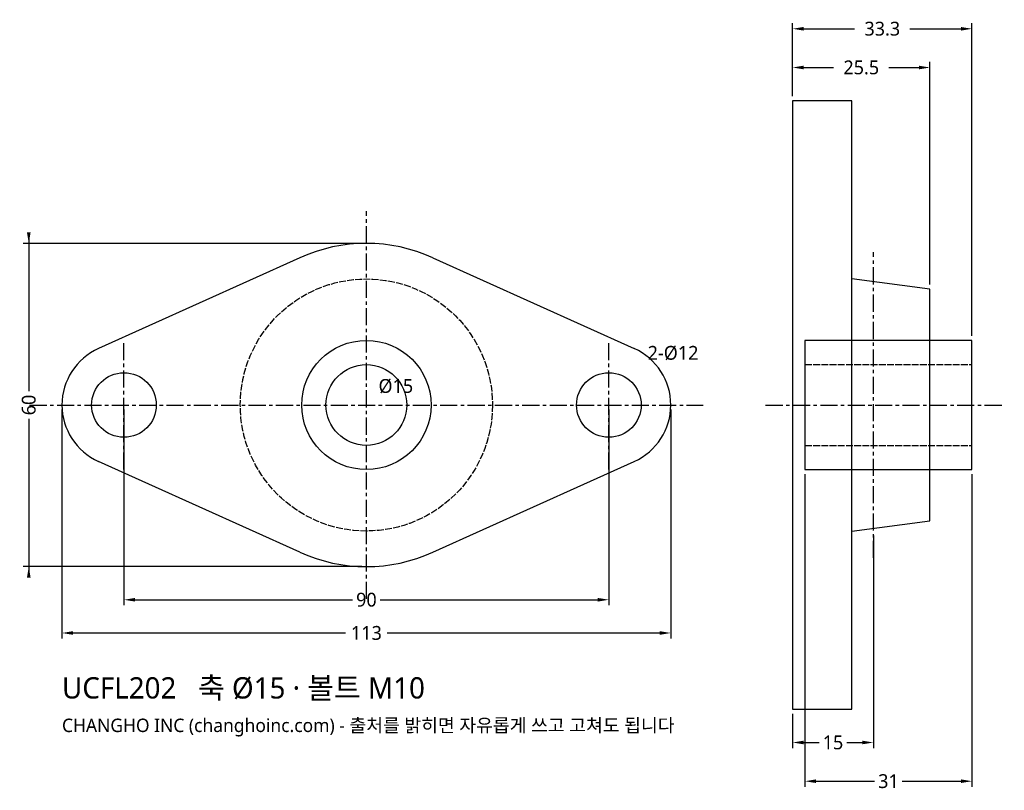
# Model space of a CAD drawing. Header units: millimetres. Extents: x -64 to 118, y -72 to 72.
import ezdxf

# ---------------------------------------------------------------- set-up
doc = ezdxf.new("R2010")
doc.units = ezdxf.units.MM
doc.linetypes.add('CENTER', pattern=[5.08, 3.175, -0.635, 0.635, -0.635])
doc.linetypes.add('DASHED', pattern=[1.524, 1.27, -0.254])
for name, color, linetype in [('문자', 7, 'CONTINUOUS'), ('숨은선', 3, 'DASHED'), ('외형선', 7, 'CONTINUOUS'), ('중심선', 1, 'CENTER'), ('치수', 4, 'CONTINUOUS')]:
    doc.layers.add(name, color=color, linetype=linetype)
doc.styles.add('CH_KOR', font='malgun.ttf')
doc.dimstyles.new('CH_DIM', dxfattribs={"dimtxt": 2.5, "dimasz": 2, "dimexe": 1, "dimexo": 0.8, "dimgap": 0.8, "dimtad": 1, "dimdec": 0, "dimtxsty": 'CH_KOR', "dimcen": 2.5, "dimclrd": 4, "dimclre": 4, "dimclrt": 4, "dimazin": 3, "dimtfac": 1, "dimtmove": 0, "dimatfit": 3})

# ---------------------------------------------------------------- blocks, each defined once
blk = doc.blocks.new('_CLOSEDFILLED')
at = {"color": 0, "linetype": 'BYBLOCK'}
blk.add_solid([(-1, 0.164), (0, 0), (-1, -0.164)], dxfattribs=at)
blk = doc.blocks.new('*D1')
at = {"color": 4}
for p, q in [((-56.5, -0.82), (-56.5, -43.35)), ((56.5, -0.82), (56.5, -43.35)), ((-54.45, -42.33), (-3.85, -42.33)), ((3.85, -42.33), (54.45, -42.33))]:
    blk.add_line(p, q, dxfattribs=at)
at = {"layer": 'Defpoints'}
for p in [(-56.5, 0), (56.5, 0), (-56.5, -42.33)]:
    blk.add_point(p, dxfattribs=at)
at = {"layer": '치수', "color": 4, "xscale": 2.0545454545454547, "yscale": 2.0545454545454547, "rotation": 180}
blk.add_blockref('_CLOSEDFILLED', (-56.5, -42.33), dxfattribs=at)
at = {"layer": '치수', "color": 4, "xscale": 2.0545454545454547, "yscale": 2.0545454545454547}
blk.add_blockref('_CLOSEDFILLED', (56.5, -42.33), dxfattribs=at)
at = {"layer": '치수', "color": 4, "insert": (0, -42.33), "char_height": 2.568, "attachment_point": 5, "style": 'CH_KOR'}
blk.add_mtext('113', dxfattribs=at)
blk = doc.blocks.new('*D2')
at = {"color": 4}
for p, q in [((-45, -0.82), (-45, -37.19)), ((45, -0.82), (45, -37.19)), ((-42.95, -36.16), (-2.57, -36.16)), ((2.57, -36.16), (42.95, -36.16))]:
    blk.add_line(p, q, dxfattribs=at)
at = {"layer": 'Defpoints'}
for p in [(-45, 0), (45, 0), (-45, -36.16)]:
    blk.add_point(p, dxfattribs=at)
at = {"layer": '치수', "color": 4, "xscale": 2.0545454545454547, "yscale": 2.0545454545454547, "rotation": 180}
blk.add_blockref('_CLOSEDFILLED', (-45, -36.16), dxfattribs=at)
at = {"layer": '치수', "color": 4, "xscale": 2.0545454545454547, "yscale": 2.0545454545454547}
blk.add_blockref('_CLOSEDFILLED', (45, -36.16), dxfattribs=at)
at = {"layer": '치수', "color": 4, "insert": (0, -36.16), "char_height": 2.568, "attachment_point": 5, "style": 'CH_KOR'}
blk.add_mtext('90', dxfattribs=at)
blk = doc.blocks.new('*D3')
at = {"color": 4}
for p, q in [((-62.66, 32.05), (-62.66, 2.57)), ((-0.82, 30), (-63.69, 30)), ((-62.66, -2.57), (-62.66, -32.05)), ((-0.82, -30), (-63.69, -30))]:
    blk.add_line(p, q, dxfattribs=at)
at = {"layer": 'Defpoints'}
for p in [(-62.66, 30), (0, 30), (0, -30)]:
    blk.add_point(p, dxfattribs=at)
at = {"layer": '치수', "color": 4, "xscale": 2.0545454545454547, "yscale": 2.0545454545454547}
for p, rotation in [((-62.66, 30), 270), ((-62.66, -30), 90)]:
    blk.add_blockref('_CLOSEDFILLED', p, dxfattribs=dict(at, rotation=rotation))
at = {"layer": '치수', "color": 4, "insert": (-62.66, 0), "char_height": 2.568, "attachment_point": 5, "rotation": 90, "style": 'CH_KOR'}
blk.add_mtext('60', dxfattribs=at)
blk = doc.blocks.new('*D4')
at = {"color": 4}
for p, q in [((79.1, 57.32), (79.1, 63.69)), ((81.15, 62.66), (86.71, 62.66)), ((96.99, 62.66), (102.55, 62.66)), ((104.6, 22.35), (104.6, 63.69))]:
    blk.add_line(p, q, dxfattribs=at)
at = {"layer": 'Defpoints'}
for p in [(79.1, 62.66), (79.1, 56.5), (104.6, 21.53)]:
    blk.add_point(p, dxfattribs=at)
at = {"layer": '치수', "color": 4, "xscale": 2.0545454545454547, "yscale": 2.0545454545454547, "rotation": 180}
blk.add_blockref('_CLOSEDFILLED', (79.1, 62.66), dxfattribs=at)
at = {"layer": '치수', "color": 4, "xscale": 2.0545454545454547, "yscale": 2.0545454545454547}
blk.add_blockref('_CLOSEDFILLED', (104.6, 62.66), dxfattribs=at)
at = {"layer": '치수', "color": 4, "insert": (91.85, 62.66), "char_height": 2.568, "attachment_point": 5, "style": 'CH_KOR'}
blk.add_mtext('25.5', dxfattribs=at)
blk = doc.blocks.new('*D5')
at = {"color": 4}
for p, q in [((79.1, 57.32), (79.1, 70.88)), ((81.15, 69.85), (90.61, 69.85)), ((100.89, 69.85), (110.35, 69.85)), ((112.4, 12.82), (112.4, 70.88))]:
    blk.add_line(p, q, dxfattribs=at)
at = {"layer": 'Defpoints'}
for p in [(79.1, 69.85), (79.1, 56.5), (112.4, 12)]:
    blk.add_point(p, dxfattribs=at)
at = {"layer": '치수', "color": 4, "xscale": 2.0545454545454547, "yscale": 2.0545454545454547, "rotation": 180}
blk.add_blockref('_CLOSEDFILLED', (79.1, 69.85), dxfattribs=at)
at = {"layer": '치수', "color": 4, "xscale": 2.0545454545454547, "yscale": 2.0545454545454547}
blk.add_blockref('_CLOSEDFILLED', (112.4, 69.85), dxfattribs=at)
at = {"layer": '치수', "color": 4, "insert": (95.75, 69.85), "char_height": 2.568, "attachment_point": 5, "style": 'CH_KOR'}
blk.add_mtext('33.3', dxfattribs=at)
blk = doc.blocks.new('*D6')
at = {"color": 4}
for p, q in [((94.1, -24.22), (94.1, -63.69)), ((79.1, -57.32), (79.1, -63.69)), ((81.15, -62.66), (84.03, -62.66)), ((89.17, -62.66), (92.05, -62.66))]:
    blk.add_line(p, q, dxfattribs=at)
at = {"layer": 'Defpoints'}
for p in [(94.1, -23.4), (79.1, -56.5), (79.1, -62.66)]:
    blk.add_point(p, dxfattribs=at)
at = {"layer": '치수', "color": 4, "xscale": 2.0545454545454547, "yscale": 2.0545454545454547, "rotation": 180}
blk.add_blockref('_CLOSEDFILLED', (79.1, -62.66), dxfattribs=at)
at = {"layer": '치수', "color": 4, "xscale": 2.0545454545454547, "yscale": 2.0545454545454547}
blk.add_blockref('_CLOSEDFILLED', (94.1, -62.66), dxfattribs=at)
at = {"layer": '치수', "color": 4, "insert": (86.6, -62.66), "char_height": 2.568, "attachment_point": 5, "style": 'CH_KOR'}
blk.add_mtext('15', dxfattribs=at)
blk = doc.blocks.new('*D7')
at = {"color": 4}
for p, q in [((81.4, -12.82), (81.4, -70.88)), ((112.4, -12.82), (112.4, -70.88)), ((83.45, -69.85), (94.33, -69.85)), ((99.47, -69.85), (110.35, -69.85))]:
    blk.add_line(p, q, dxfattribs=at)
at = {"layer": 'Defpoints'}
for p in [(81.4, -12), (112.4, -12), (81.4, -69.85)]:
    blk.add_point(p, dxfattribs=at)
at = {"layer": '치수', "color": 4, "xscale": 2.0545454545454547, "yscale": 2.0545454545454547, "rotation": 180}
blk.add_blockref('_CLOSEDFILLED', (81.4, -69.85), dxfattribs=at)
at = {"layer": '치수', "color": 4, "xscale": 2.0545454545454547, "yscale": 2.0545454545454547}
blk.add_blockref('_CLOSEDFILLED', (112.4, -69.85), dxfattribs=at)
at = {"layer": '치수', "color": 4, "insert": (96.9, -69.85), "char_height": 2.568, "attachment_point": 5, "style": 'CH_KOR'}
blk.add_mtext('31', dxfattribs=at)

msp = doc.modelspace()

# ---------------------------------------------------------------- linework, layer by layer
at = {"layer": '숨은선'}
for p, q in [((81.4, 7.5), (112.4, 7.5)), ((81.4, -7.5), (112.4, -7.5))]:
    msp.add_line(p, q, dxfattribs=at)
msp.add_circle((0, 0), 23.4, dxfattribs=at)
at = {"layer": '외형선'}
for p, q in [((-12.33, 27.35), (-49.73, 10.48)), ((12.33, 27.35), (49.73, 10.48)), ((-12.33, -27.35), (-49.73, -10.48)), ((12.33, -27.35), (49.73, -10.48))]:
    msp.add_line(p, q, dxfattribs=at)
for points in [[(79.1, -56.5), (90.1, -56.5), (90.1, 56.5), (79.1, 56.5)], [(81.4, -12), (112.4, -12), (112.4, 12), (81.4, 12)]]:
    msp.add_lwpolyline(points, close=True, dxfattribs=at)
msp.add_lwpolyline([(90.1, -23.4), (104.6, -21.53), (104.6, 21.53), (90.1, 23.4)], dxfattribs=at)
for centre, radius in [((0, 0), 12), ((0, 0), 7.5), ((-45, 0), 6), ((45, 0), 6)]:
    msp.add_circle(centre, radius, dxfattribs=at)
for centre, radius, start, end in [((0, 0), 30, 65.7253, 114.2747), ((-45, 0), 11.5, 114.2747, 245.7253), ((45, 0), 11.5, -65.7253, 65.7253), ((0, 0), 30, 245.7253, 294.2747)]:
    msp.add_arc(centre, radius, start, end, dxfattribs=at)
at = {"layer": '중심선'}
for p, q in [((0, -36), (0, 36)), ((94.1, -28.4), (94.1, 28.4)), ((-45, -12), (-45, 12)), ((45, -12), (45, 12)), ((-62.5, 0), (62.5, 0)), ((74.1, 0), (118.4, 0))]:
    msp.add_line(p, q, dxfattribs=at)

# ---------------------------------------------------------------- texts
at = {"layer": '문자', "style": 'CH_KOR'}
for s, height, p in [('UCFL202   축 Ø15 · 볼트 M10', 3.955, (-56.5, -54.5)), ('CHANGHO INC (changhoinc.com) - 출처를 밝히면 자유롭게 쓰고 고쳐도 됩니다', 2.486, (-56.5, -60.72))]:
    msp.add_text(s, height=height, dxfattribs=at).set_placement(p)
at = {"layer": '치수', "style": 'CH_KOR'}
for s, p in [('2-Ø12', (52.2, 8.4)), ('Ø15', (2.25, 2.25))]:
    msp.add_text(s, height=2.568, dxfattribs=at).set_placement(p)

# ---------------------------------------------------------------- dimensions: what is measured, and where the dimension line sits
at = {"layer": '치수'}
for base, p1, p2, text, picture, middle in [((79.1, 69.85), (79.1, 56.5), (112.4, 12), '33.3', '*D5', (95.75, 69.85)), ((81.4, -69.85), (81.4, -12), (112.4, -12), '31', '*D7', (96.9, -69.85))]:
    dim = msp.add_linear_dim(base=base, p1=p1, p2=p2, text=text, dimstyle='CH_DIM', override={"dimscale": 1.027273, "dimdec": 1, "dimzin": 8, "dimdsep": 46}, dxfattribs=at)
    dim.commit()
    dim.dimension.update_dxf_attribs({"geometry": picture, "text_midpoint": middle})
for base, p1, p2, picture, middle in [((79.1, 62.66), (79.1, 56.5), (104.6, 21.53), '*D4', (91.85, 62.66)), ((-56.5, -42.33), (-56.5, 0), (56.5, 0), '*D1', (0, -42.33)), ((-45, -36.16), (-45, 0), (45, 0), '*D2', (0, -36.16)), ((79.1, -62.66), (79.1, -56.5), (94.1, -23.4), '*D6', (86.6, -62.66))]:
    dim = msp.add_linear_dim(base=base, p1=p1, p2=p2, dimstyle='CH_DIM', override={"dimscale": 1.027273, "dimdec": 1, "dimzin": 8, "dimdsep": 46}, dxfattribs=at)
    dim.commit()
    dim.dimension.update_dxf_attribs({"geometry": picture, "text_midpoint": middle})
dim = msp.add_linear_dim(base=(-62.66, 30), p1=(0, 30), p2=(0, -30), angle=90, dimstyle='CH_DIM', override={"dimscale": 1.027273, "dimdec": 1, "dimzin": 8, "dimdsep": 46}, dxfattribs=at)
dim.commit()
dim.dimension.update_dxf_attribs({"geometry": '*D3', "text_midpoint": (-62.66, 0)})

doc.saveas('drawing.dxf')
